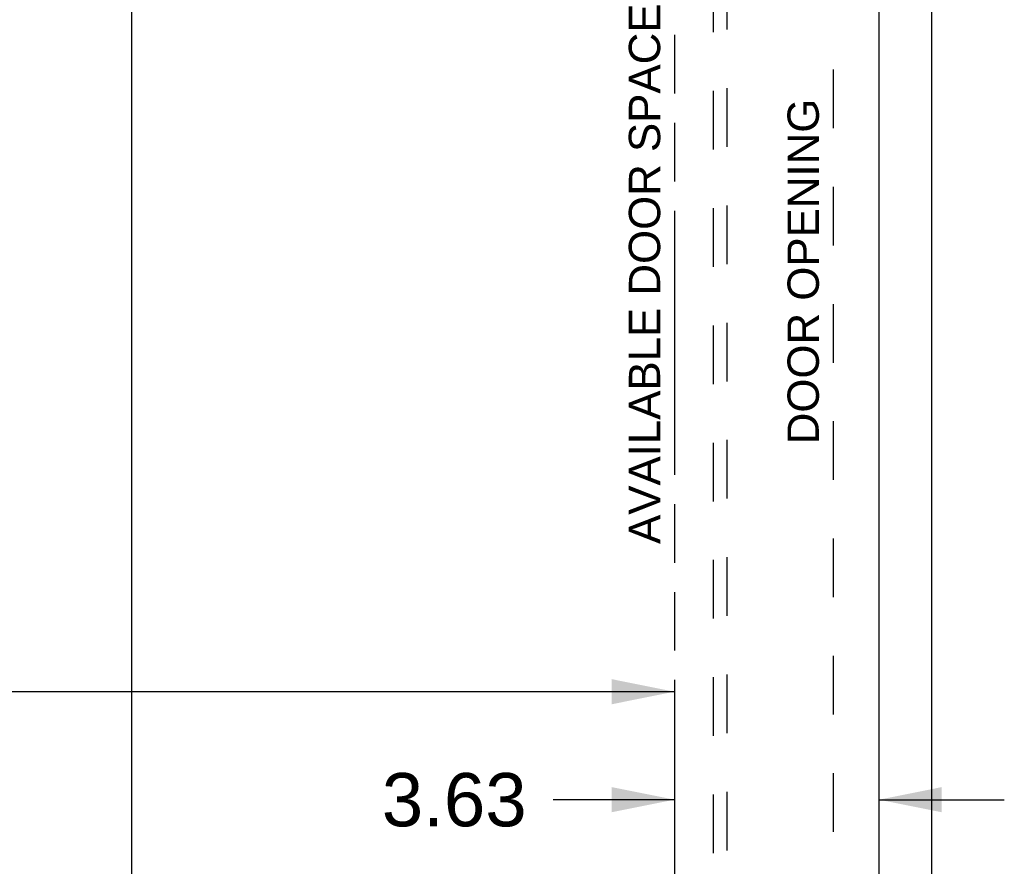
# Model space of a CAD drawing. Header units: inches. Extents: x 0 to 189, y 0 to 122.
# Tile 5 of 15: x 70 to 87, y 57 to 72. Entities that reach past the tile are written whole.
import ezdxf

# ---------------------------------------------------------------- set-up
doc = ezdxf.new("R2010")
doc.units = ezdxf.units.IN
doc.header["$LTSCALE"] = 10.388889
doc.header["$MEASUREMENT"] = 0
doc.linetypes.add('HIDDEN', pattern=[0.2, 0.1, -0.1])
doc.linetypes.add('PHANTOM', pattern=[0.8, 0.45, -0.05, 0.1, -0.05, 0.1, -0.05])
doc.layers.get('0').update_dxf_attribs({"linetype": 'CONTINUOUS'})
for name, color, linetype in [('AVAILABLE_DOOR_SPACE', 7, 'CONTINUOUS'), ('DEFAULT_2', 8, 'HIDDEN'), ('DIMENSIONS', 7, 'CONTINUOUS')]:
    doc.layers.add(name, color=color, linetype=linetype)
doc.styles.get("Standard").update_dxf_attribs({"font": 'arial.ttf'})
doc.dimstyles.new('DIMSTYLE_2', dxfattribs={"dimtxt": 0.944444, "dimasz": 1.111111, "dimexe": 0.09, "dimexo": 0.07, "dimgap": 0.0425, "dimtad": 0, "dimtih": 1, "dimtoh": 1, "dimzin": 4, "dimdsep": 46, "dimtxsty": 'Standard', "dimblk": '_FILLED', "dimblk1": '_FILLED', "dimblk2": '_FILLED', "dimcen": 0.09, "dimazin": 1, "dimtfac": 1, "dimtdec": 3, "dimtofl": 0, "dimtmove": 0, "dimatfit": 3, "dimldrblk": '_FILLED', "dimfxl": 0, "dimtolj": 1, "dimtzin": 4, "dimarcsym": 0})

# ---------------------------------------------------------------- blocks, each defined once
blk = doc.blocks.new('_FILLED')
at = {"color": 0, "linetype": 'ByBlock'}
blk.add_solid([(0, 0), (-1, 0.2), (-1, -0.2)], dxfattribs=at)
blk = doc.blocks.new('*D12')
at = {"layer": 'DIMENSIONS', "color": 2, "linetype": 'Continuous'}
for p, q in [((58.043, 59.749), (63.624, 59.749)), ((81.356, 59.749), (67.869, 59.749))]:
    blk.add_line(p, q, dxfattribs=at)
at = {"layer": 'DIMENSIONS', "color": 2, "linetype": 'Continuous', "xscale": 1.1111111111, "yscale": 1.1111111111, "zscale": 1.1111111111, "rotation": 180}
blk.add_blockref('_FILLED', (58.043, 59.749), dxfattribs=at)
at = {"layer": 'DIMENSIONS', "color": 2, "linetype": 'Continuous', "xscale": 1.1111111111, "yscale": 1.1111111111, "zscale": 1.1111111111}
blk.add_blockref('_FILLED', (81.356, 59.749), dxfattribs=at)
at = {"layer": 'DIMENSIONS', "color": 2, "linetype": 'Continuous', "insert": (65.747, 60.221), "char_height": 0.9444, "width": 3.30029, "attachment_point": 2, "line_spacing_factor": 0.9}
blk.add_mtext('23.31', dxfattribs=at)
blk = doc.blocks.new('*D13')
at = {"layer": 'DIMENSIONS', "color": 2, "linetype": 'Continuous'}
for p, q in [((81.356, 57.836), (79.208, 57.836)), ((84.981, 57.836), (87.203, 57.836))]:
    blk.add_line(p, q, dxfattribs=at)
at = {"layer": 'DIMENSIONS', "color": 2, "linetype": 'Continuous', "xscale": 1.1111111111, "yscale": 1.1111111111, "zscale": 1.1111111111}
blk.add_blockref('_FILLED', (81.356, 57.836), dxfattribs=at)
at = {"layer": 'DIMENSIONS', "color": 2, "linetype": 'Continuous', "xscale": 1.1111111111, "yscale": 1.1111111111, "zscale": 1.1111111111, "rotation": 180}
blk.add_blockref('_FILLED', (84.981, 57.836), dxfattribs=at)
at = {"layer": 'DIMENSIONS', "color": 2, "linetype": 'Continuous', "insert": (78.736, 58.308), "char_height": 0.9444, "width": 2.5665, "attachment_point": 3, "line_spacing_factor": 0.9}
blk.add_mtext('3.63', dxfattribs=at)
blk = doc.blocks.new('*D15')
at = {"layer": 'DIMENSIONS', "color": 2, "linetype": 'Continuous'}
for p, q in [((71.731, 76.579), (71.731, 47.399)), ((71.731, 16.329), (71.731, 45.51))]:
    blk.add_line(p, q, dxfattribs=at)
at = {"layer": 'DIMENSIONS', "color": 2, "linetype": 'Continuous', "xscale": 1.1111111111, "yscale": 1.1111111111, "zscale": 1.1111111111}
for p, rotation in [((71.731, 76.579), 90), ((71.731, 16.329), 270)]:
    blk.add_blockref('_FILLED', p, dxfattribs=dict(at, rotation=rotation))
at = {"layer": 'DIMENSIONS', "color": 2, "linetype": 'Continuous', "insert": (71.731, 46.926), "char_height": 0.9444, "width": 3.30029, "attachment_point": 2, "line_spacing_factor": 0.9}
blk.add_mtext('60.25', dxfattribs=at)

msp = doc.modelspace()

# ---------------------------------------------------------------- linework, layer by layer
at = {"color": 3, "linetype": 'Continuous'}
for p, q in [((85.918, 8.558), (85.918, 80.35)), ((84.981, 77.6), (84.981, 15.308))]:
    msp.add_line(p, q, dxfattribs=at)
at = {"layer": 'AVAILABLE_DOOR_SPACE', "color": 4, "linetype": 'PHANTOM'}
msp.add_line((81.356, 76.579), (81.356, 47.329), dxfattribs=at)
at = {"layer": 'DEFAULT_2', "color": 8, "linetype": 'HIDDEN'}
for p, q in [((84.168, 77.006), (84.168, 15.902)), ((82.043, 76.627), (82.043, 48.625)), ((82.293, 48.625), (82.293, 76.627))]:
    msp.add_line(p, q, dxfattribs=at)

# ---------------------------------------------------------------- texts
at = {"layer": 'DIMENSIONS', "color": 2, "linetype": 'Continuous', "char_height": 0.55556, "attachment_point": 2, "rotation": 90, "line_spacing_factor": 0.9}
for s, insert, width in [('AVAILABLE DOOR SPACE', (80.547, 67.154), 9.55597), ('DOOR OPENING', (83.36, 67.194), 6.11318)]:
    msp.add_mtext(s, dxfattribs=dict(at, insert=insert, width=width))

# ---------------------------------------------------------------- dimensions: what is measured, and where the dimension line sits
at = {"layer": 'DIMENSIONS', "color": 2, "linetype": 'Continuous'}
dim = msp.add_linear_dim(base=(81.356, 59.749), p1=(58.043, 76.579), p2=(81.356, 76.579), dimstyle='DIMSTYLE_2', dxfattribs=at)
dim.commit()
dim.dimension.update_dxf_attribs({"geometry": '*D12', "text_midpoint": (65.643, 59.744), "dimtype": 160})
for base, p1, p2, angle, picture, middle in [((71.731, 16.329), (81.356, 76.579), (81.356, 16.329), 270, '*D15', (71.727, 46.449)), ((81.355500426, 57.835633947), (84.980500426, 15.308156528), (81.355500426, 76.579156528), 180, '*D13', (77.45115136, 57.830368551))]:
    dim = msp.add_linear_dim(base=base, p1=p1, p2=p2, angle=angle, dimstyle='DIMSTYLE_2', dxfattribs=at)
    dim.commit()
    dim.dimension.update_dxf_attribs({"geometry": picture, "text_midpoint": middle, "dimtype": 160})

doc.saveas('drawing.dxf')
